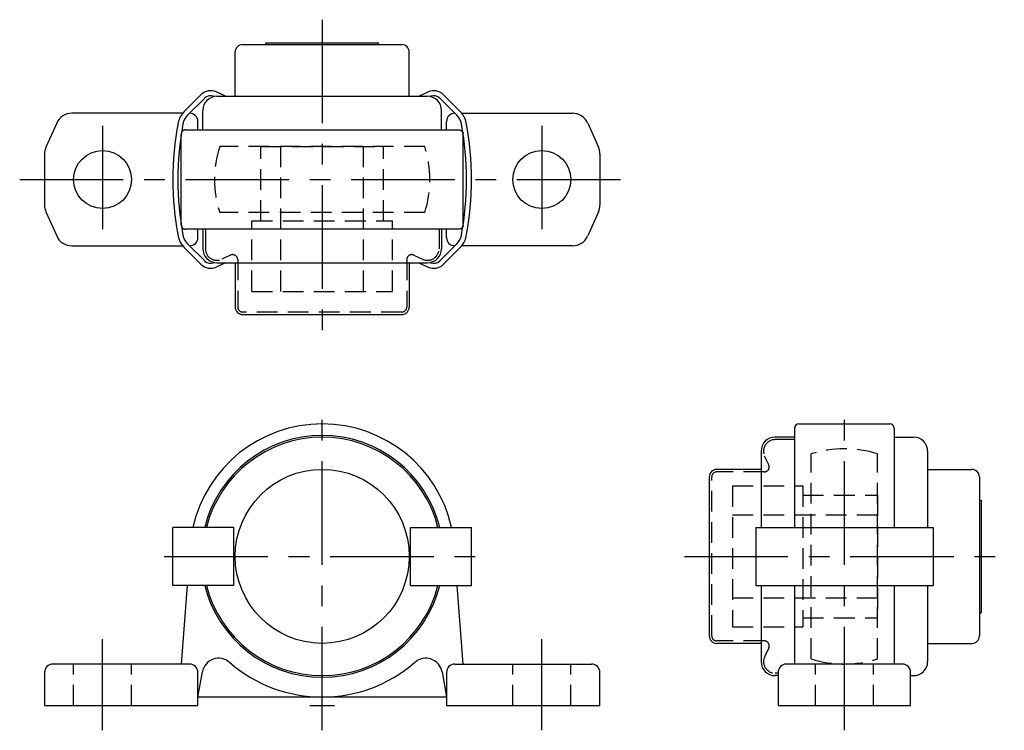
# Model space of a CAD drawing. Extents: x -37 to 82, y -3 to 83.
import ezdxf

# ---------------------------------------------------------------- set-up
doc = ezdxf.new("R2010")
doc.units = 0
doc.header["$LTSCALE"] = 10
doc.linetypes.add('CENTER', pattern=[2, 1.25, -0.25, 0.25, -0.25])
doc.linetypes.add('HIDDEN', pattern=[0.375, 0.25, -0.125])
doc.layers.get('0').update_dxf_attribs({"linetype": 'CONTINUOUS'})
doc.layers.add('CENTER', color=1, linetype='CENTER')
doc.layers.add('HIDDEN', color=3, linetype='HIDDEN')

msp = doc.modelspace()

# ---------------------------------------------------------------- linework, layer by layer
for p, q in [((-9.6, 79.8), (9.6, 79.8)), ((-6.8, 80), (6.8, 80)), ((-6.8, 79.8), (-6.8, 80)), ((6.8, 79.8), (6.8, 80)), ((-10.5, 73.55), (-10.5, 78.9)), ((10.5, 73.55), (10.5, 78.9)), ((-16.65, 71.7), (-14.6, 73.75)), ((-11.67, 73.55), (-12.79, 74.07)), ((11.67, 73.55), (12.79, 74.07)), ((16.65, 71.7), (14.6, 73.75)), ((-16.24, 71.26), (-14.18, 73.32)), ((-13.02, 73.52), (-13.09, 73.55)), ((-12.7, 73.55), (12.7, 73.55)), ((13.02, 73.52), (13.09, 73.55)), ((16.24, 71.26), (14.18, 73.32)), ((-16.83, 71.5), (-30.2, 71.5)), ((-16, 71.5), (-16, 71.5)), ((-14.4, 69.5), (-14.4, 71.85)), ((14.4, 69.5), (14.4, 71.85)), ((16, 71.5), (16, 71.5)), ((16.83, 71.5), (30.2, 71.5)), ((-32.03, 70.31), (-33.33, 67.39)), ((-15, 69.5), (-15, 70.5)), ((15, 69.5), (15, 70.5)), ((32.03, 70.31), (33.33, 67.39)), ((-17, 58), (-17, 69)), ((-16.5, 69.5), (16.5, 69.5)), ((17, 58), (17, 69)), ((-33.5, 66.58), (-33.5, 60.42)), ((33.5, 66.58), (33.5, 60.42)), ((-33.33, 59.61), (-32.03, 56.69)), ((33.33, 59.61), (32.03, 56.69)), ((16.5, 57.5), (-16.5, 57.5)), ((-15, 56.5), (-15, 57.5)), ((-14.4, 57.5), (-14.4, 55.15)), ((14.4, 57.5), (14.4, 55.15)), ((15, 56.5), (15, 57.5)), ((-30.2, 55.5), (-16.83, 55.5)), ((-16.65, 55.3), (-14.6, 53.25)), ((-16.24, 55.74), (-14.18, 53.68)), ((-16, 55.5), (-16, 55.5)), ((16.24, 55.74), (14.18, 53.68)), ((16.65, 55.3), (14.6, 53.25)), ((16, 55.5), (16, 55.5)), ((30.2, 55.5), (16.83, 55.5)), ((-13.02, 53.48), (-13.09, 53.45)), ((13.02, 53.48), (13.09, 53.45)), ((-11.67, 53.45), (-12.79, 52.93)), ((-12.7, 53.45), (12.7, 53.45)), ((-10.5, 53.45), (-10.5, 48.1)), ((10.5, 53.45), (10.5, 48.1)), ((11.67, 53.45), (12.79, 52.93)), ((-9.6, 47.2), (9.6, 47.2)), ((57, 33.5), (57, 21.5)), ((57.5, 34), (68.5, 34)), ((69, 33.5), (69, 21.5)), ((57, 32.4), (54.65, 32.4)), ((69, 32.4), (71.35, 32.4)), ((52.95, 30.7), (52.95, 21.5)), ((73.05, 30.7), (73.05, 21.5)), ((46.7, 27.6), (46.7, 8.4)), ((52.95, 28.5), (47.6, 28.5)), ((73.05, 28.5), (78.4, 28.5)), ((79.3, 27.6), (79.3, 8.4)), ((79.3, 24.8), (79.5, 24.8)), ((79.5, 24.8), (79.5, 11.2)), ((-10.67, 21.5), (-18.02, 21.5)), ((-18.02, 14.5), (-18.02, 21.5)), ((-10.67, 14.5), (-10.67, 21.5)), ((10.67, 21.5), (18.02, 21.5)), ((10.67, 14.5), (10.67, 21.5)), ((18.02, 14.5), (18.02, 21.5)), ((52.3, 21.5), (73.7, 21.5)), ((52.3, 21.5), (52.3, 14.5)), ((73.7, 21.5), (73.7, 14.5)), ((-10.67, 14.5), (-18.02, 14.5)), ((-16.3, 14.5), (-17, 5)), ((10.67, 14.5), (18.02, 14.5)), ((17, 5), (16.3, 14.5)), ((52.3, 14.5), (73.7, 14.5)), ((52.95, 14.5), (52.95, 5.3)), ((57, 14.5), (57, 5)), ((69, 14.5), (69, 5)), ((73.05, 14.5), (73.05, 5.3)), ((79.3, 11.2), (79.5, 11.2)), ((52.95, 7.5), (47.6, 7.5)), ((73.05, 7.5), (78.4, 7.5)), ((-16, 5), (-32.5, 5)), ((16, 5), (32.5, 5)), ((70, 5), (56, 5)), ((-33.5, 4), (-33.5, 0)), ((-15, 1), (-14.46, 4.05)), ((-15, 0), (-15, 4)), ((14.46, 4.05), (15, 1)), ((15, 4), (15, 0)), ((33.5, 0), (33.5, 4)), ((55, 3.6), (54.65, 3.6)), ((55, 4), (55, 0)), ((71, 0), (71, 4)), ((71, 3.6), (71.35, 3.6)), ((-33.5, 0), (-15, 0)), ((15, 1), (-15, 1)), ((15, 0), (33.5, 0)), ((55, 0), (71, 0))]:
    msp.add_line(p, q)
for points in [[(-16.5, 69.5, 0), (-16.5, 69.5, 0), (-16.51, 69.5, 0), (-16.52, 69.5, 0), (-16.52, 69.5, 0), (-16.53, 69.5, 0), (-16.54, 69.5, 0), (-16.54, 69.5, 0), (-16.55, 69.5, 0), (-16.55, 69.5, 0), (-16.56, 69.5, 0), (-16.57, 69.5, 0), (-16.57, 69.49, 0), (-16.58, 69.49, 0), (-16.58, 69.49, 0), (-16.59, 69.49, 0), (-16.6, 69.49, 0), (-16.6, 69.49, 0), (-16.61, 69.49, 0), (-16.61, 69.49, 0), (-16.62, 69.48, 0), (-16.63, 69.48, 0), (-16.63, 69.48, 0), (-16.64, 69.48, 0), (-16.64, 69.48, 0), (-16.65, 69.48, 0), (-16.66, 69.47, 0), (-16.66, 69.47, 0), (-16.67, 69.47, 0), (-16.67, 69.47, 0), (-16.68, 69.47, 0), (-16.68, 69.46, 0), (-16.69, 69.46, 0), (-16.7, 69.46, 0), (-16.7, 69.46, 0), (-16.71, 69.45, 0), (-16.71, 69.45, 0), (-16.72, 69.45, 0), (-16.72, 69.45, 0), (-16.73, 69.44, 0), (-16.73, 69.44, 0), (-16.74, 69.44, 0), (-16.75, 69.44, 0), (-16.75, 69.43, 0), (-16.76, 69.43, 0), (-16.76, 69.43, 0), (-16.77, 69.42, 0), (-16.77, 69.42, 0), (-16.78, 69.42, 0), (-16.78, 69.41, 0), (-16.79, 69.41, 0), (-16.79, 69.41, 0), (-16.8, 69.4, 0), (-16.8, 69.4, 0), (-16.81, 69.39, 0), (-16.81, 69.39, 0), (-16.82, 69.39, 0), (-16.82, 69.38, 0), (-16.83, 69.38, 0), (-16.83, 69.37, 0), (-16.84, 69.37, 0), (-16.84, 69.37, 0), (-16.84, 69.36, 0), (-16.85, 69.36, 0), (-16.85, 69.35, 0), (-16.86, 69.35, 0), (-16.86, 69.34, 0), (-16.87, 69.34, 0), (-16.87, 69.34, 0), (-16.87, 69.33, 0), (-16.88, 69.33, 0), (-16.88, 69.32, 0), (-16.89, 69.32, 0), (-16.89, 69.31, 0), (-16.89, 69.31, 0), (-16.9, 69.3, 0), (-16.9, 69.3, 0), (-16.91, 69.29, 0), (-16.91, 69.29, 0), (-16.91, 69.28, 0), (-16.92, 69.28, 0), (-16.92, 69.27, 0), (-16.92, 69.27, 0), (-16.93, 69.26, 0), (-16.93, 69.26, 0), (-16.93, 69.25, 0), (-16.93, 69.25, 0), (-16.94, 69.24, 0), (-16.94, 69.24, 0), (-16.94, 69.23, 0), (-16.95, 69.22, 0), (-16.95, 69.22, 0), (-16.95, 69.21, 0), (-16.95, 69.21, 0), (-16.96, 69.2, 0), (-16.96, 69.2, 0), (-16.96, 69.19, 0), (-16.96, 69.19, 0), (-16.97, 69.18, 0), (-16.97, 69.17, 0), (-16.97, 69.17, 0), (-16.97, 69.16, 0), (-16.97, 69.16, 0), (-16.98, 69.15, 0), (-16.98, 69.15, 0), (-16.98, 69.14, 0), (-16.98, 69.13, 0), (-16.98, 69.13, 0), (-16.98, 69.12, 0), (-16.99, 69.12, 0), (-16.99, 69.11, 0), (-16.99, 69.1, 0), (-16.99, 69.1, 0), (-16.99, 69.09, 0), (-16.99, 69.09, 0), (-16.99, 69.08, 0), (-16.99, 69.07, 0), (-17, 69.07, 0), (-17, 69.06, 0), (-17, 69.06, 0), (-17, 69.05, 0), (-17, 69.04, 0), (-17, 69.04, 0), (-17, 69.03, 0), (-17, 69.02, 0), (-17, 69.02, 0), (-17, 69.01, 0), (-17, 69.01, 0), (-17, 69, 0)], [(16.5, 69.5, 0), (16.5, 69.5, 0), (16.51, 69.5, 0), (16.52, 69.5, 0), (16.52, 69.5, 0), (16.53, 69.5, 0), (16.54, 69.5, 0), (16.54, 69.5, 0), (16.55, 69.5, 0), (16.55, 69.5, 0), (16.56, 69.5, 0), (16.57, 69.5, 0), (16.57, 69.49, 0), (16.58, 69.49, 0), (16.58, 69.49, 0), (16.59, 69.49, 0), (16.6, 69.49, 0), (16.6, 69.49, 0), (16.61, 69.49, 0), (16.61, 69.49, 0), (16.62, 69.48, 0), (16.63, 69.48, 0), (16.63, 69.48, 0), (16.64, 69.48, 0), (16.64, 69.48, 0), (16.65, 69.48, 0), (16.66, 69.47, 0), (16.66, 69.47, 0), (16.67, 69.47, 0), (16.67, 69.47, 0), (16.68, 69.47, 0), (16.68, 69.46, 0), (16.69, 69.46, 0), (16.7, 69.46, 0), (16.7, 69.46, 0), (16.71, 69.45, 0), (16.71, 69.45, 0), (16.72, 69.45, 0), (16.72, 69.45, 0), (16.73, 69.44, 0), (16.73, 69.44, 0), (16.74, 69.44, 0), (16.75, 69.44, 0), (16.75, 69.43, 0), (16.76, 69.43, 0), (16.76, 69.43, 0), (16.77, 69.42, 0), (16.77, 69.42, 0), (16.78, 69.42, 0), (16.78, 69.41, 0), (16.79, 69.41, 0), (16.79, 69.41, 0), (16.8, 69.4, 0), (16.8, 69.4, 0), (16.81, 69.39, 0), (16.81, 69.39, 0), (16.82, 69.39, 0), (16.82, 69.38, 0), (16.83, 69.38, 0), (16.83, 69.37, 0), (16.84, 69.37, 0), (16.84, 69.37, 0), (16.84, 69.36, 0), (16.85, 69.36, 0), (16.85, 69.35, 0), (16.86, 69.35, 0), (16.86, 69.34, 0), (16.87, 69.34, 0), (16.87, 69.34, 0), (16.87, 69.33, 0), (16.88, 69.33, 0), (16.88, 69.32, 0), (16.89, 69.32, 0), (16.89, 69.31, 0), (16.89, 69.31, 0), (16.9, 69.3, 0), (16.9, 69.3, 0), (16.91, 69.29, 0), (16.91, 69.29, 0), (16.91, 69.28, 0), (16.92, 69.28, 0), (16.92, 69.27, 0), (16.92, 69.27, 0), (16.93, 69.26, 0), (16.93, 69.26, 0), (16.93, 69.25, 0), (16.93, 69.25, 0), (16.94, 69.24, 0), (16.94, 69.24, 0), (16.94, 69.23, 0), (16.95, 69.22, 0), (16.95, 69.22, 0), (16.95, 69.21, 0), (16.95, 69.21, 0), (16.96, 69.2, 0), (16.96, 69.2, 0), (16.96, 69.19, 0), (16.96, 69.19, 0), (16.97, 69.18, 0), (16.97, 69.17, 0), (16.97, 69.17, 0), (16.97, 69.16, 0), (16.97, 69.16, 0), (16.98, 69.15, 0), (16.98, 69.15, 0), (16.98, 69.14, 0), (16.98, 69.13, 0), (16.98, 69.13, 0), (16.98, 69.12, 0), (16.99, 69.12, 0), (16.99, 69.11, 0), (16.99, 69.1, 0), (16.99, 69.1, 0), (16.99, 69.09, 0), (16.99, 69.09, 0), (16.99, 69.08, 0), (16.99, 69.07, 0), (17, 69.07, 0), (17, 69.06, 0), (17, 69.06, 0), (17, 69.05, 0), (17, 69.04, 0), (17, 69.04, 0), (17, 69.03, 0), (17, 69.02, 0), (17, 69.02, 0), (17, 69.01, 0), (17, 69.01, 0), (17, 69, 0)], [(-17, 58, 0), (-17, 57.99, 0), (-17, 57.99, 0), (-17, 57.98, 0), (-17, 57.98, 0), (-17, 57.97, 0), (-17, 57.96, 0), (-17, 57.96, 0), (-17, 57.95, 0), (-17, 57.94, 0), (-17, 57.94, 0), (-17, 57.93, 0), (-16.99, 57.93, 0), (-16.99, 57.92, 0), (-16.99, 57.91, 0), (-16.99, 57.91, 0), (-16.99, 57.9, 0), (-16.99, 57.9, 0), (-16.99, 57.89, 0), (-16.99, 57.88, 0), (-16.98, 57.88, 0), (-16.98, 57.87, 0), (-16.98, 57.87, 0), (-16.98, 57.86, 0), (-16.98, 57.85, 0), (-16.98, 57.85, 0), (-16.97, 57.84, 0), (-16.97, 57.84, 0), (-16.97, 57.83, 0), (-16.97, 57.83, 0), (-16.97, 57.82, 0), (-16.96, 57.81, 0), (-16.96, 57.81, 0), (-16.96, 57.8, 0), (-16.96, 57.8, 0), (-16.95, 57.79, 0), (-16.95, 57.79, 0), (-16.95, 57.78, 0), (-16.95, 57.78, 0), (-16.94, 57.77, 0), (-16.94, 57.76, 0), (-16.94, 57.76, 0), (-16.93, 57.75, 0), (-16.93, 57.75, 0), (-16.93, 57.74, 0), (-16.93, 57.74, 0), (-16.92, 57.73, 0), (-16.92, 57.73, 0), (-16.92, 57.72, 0), (-16.91, 57.72, 0), (-16.91, 57.71, 0), (-16.91, 57.71, 0), (-16.9, 57.7, 0), (-16.9, 57.7, 0), (-16.89, 57.69, 0), (-16.89, 57.69, 0), (-16.89, 57.68, 0), (-16.88, 57.68, 0), (-16.88, 57.67, 0), (-16.87, 57.67, 0), (-16.87, 57.66, 0), (-16.87, 57.66, 0), (-16.86, 57.66, 0), (-16.86, 57.65, 0), (-16.85, 57.65, 0), (-16.85, 57.64, 0), (-16.84, 57.64, 0), (-16.84, 57.63, 0), (-16.84, 57.63, 0), (-16.83, 57.63, 0), (-16.83, 57.62, 0), (-16.82, 57.62, 0), (-16.82, 57.61, 0), (-16.81, 57.61, 0), (-16.81, 57.61, 0), (-16.8, 57.6, 0), (-16.8, 57.6, 0), (-16.79, 57.59, 0), (-16.79, 57.59, 0), (-16.78, 57.59, 0), (-16.78, 57.58, 0), (-16.77, 57.58, 0), (-16.77, 57.58, 0), (-16.76, 57.57, 0), (-16.76, 57.57, 0), (-16.75, 57.57, 0), (-16.75, 57.56, 0), (-16.74, 57.56, 0), (-16.73, 57.56, 0), (-16.73, 57.56, 0), (-16.72, 57.55, 0), (-16.72, 57.55, 0), (-16.71, 57.55, 0), (-16.71, 57.55, 0), (-16.7, 57.54, 0), (-16.7, 57.54, 0), (-16.69, 57.54, 0), (-16.68, 57.54, 0), (-16.68, 57.53, 0), (-16.67, 57.53, 0), (-16.67, 57.53, 0), (-16.66, 57.53, 0), (-16.66, 57.53, 0), (-16.65, 57.52, 0), (-16.64, 57.52, 0), (-16.64, 57.52, 0), (-16.63, 57.52, 0), (-16.63, 57.52, 0), (-16.62, 57.52, 0), (-16.61, 57.51, 0), (-16.61, 57.51, 0), (-16.6, 57.51, 0), (-16.6, 57.51, 0), (-16.59, 57.51, 0), (-16.58, 57.51, 0), (-16.58, 57.51, 0), (-16.57, 57.51, 0), (-16.57, 57.5, 0), (-16.56, 57.5, 0), (-16.55, 57.5, 0), (-16.55, 57.5, 0), (-16.54, 57.5, 0), (-16.54, 57.5, 0), (-16.53, 57.5, 0), (-16.52, 57.5, 0), (-16.52, 57.5, 0), (-16.51, 57.5, 0), (-16.5, 57.5, 0), (-16.5, 57.5, 0)], [(17, 58, 0), (17, 57.99, 0), (17, 57.99, 0), (17, 57.98, 0), (17, 57.98, 0), (17, 57.97, 0), (17, 57.96, 0), (17, 57.96, 0), (17, 57.95, 0), (17, 57.94, 0), (17, 57.94, 0), (17, 57.93, 0), (16.99, 57.93, 0), (16.99, 57.92, 0), (16.99, 57.91, 0), (16.99, 57.91, 0), (16.99, 57.9, 0), (16.99, 57.9, 0), (16.99, 57.89, 0), (16.99, 57.88, 0), (16.98, 57.88, 0), (16.98, 57.87, 0), (16.98, 57.87, 0), (16.98, 57.86, 0), (16.98, 57.85, 0), (16.98, 57.85, 0), (16.97, 57.84, 0), (16.97, 57.84, 0), (16.97, 57.83, 0), (16.97, 57.83, 0), (16.97, 57.82, 0), (16.96, 57.81, 0), (16.96, 57.81, 0), (16.96, 57.8, 0), (16.96, 57.8, 0), (16.95, 57.79, 0), (16.95, 57.79, 0), (16.95, 57.78, 0), (16.95, 57.78, 0), (16.94, 57.77, 0), (16.94, 57.76, 0), (16.94, 57.76, 0), (16.93, 57.75, 0), (16.93, 57.75, 0), (16.93, 57.74, 0), (16.93, 57.74, 0), (16.92, 57.73, 0), (16.92, 57.73, 0), (16.92, 57.72, 0), (16.91, 57.72, 0), (16.91, 57.71, 0), (16.91, 57.71, 0), (16.9, 57.7, 0), (16.9, 57.7, 0), (16.89, 57.69, 0), (16.89, 57.69, 0), (16.89, 57.68, 0), (16.88, 57.68, 0), (16.88, 57.67, 0), (16.87, 57.67, 0), (16.87, 57.66, 0), (16.87, 57.66, 0), (16.86, 57.66, 0), (16.86, 57.65, 0), (16.85, 57.65, 0), (16.85, 57.64, 0), (16.84, 57.64, 0), (16.84, 57.63, 0), (16.84, 57.63, 0), (16.83, 57.63, 0), (16.83, 57.62, 0), (16.82, 57.62, 0), (16.82, 57.61, 0), (16.81, 57.61, 0), (16.81, 57.61, 0), (16.8, 57.6, 0), (16.8, 57.6, 0), (16.79, 57.59, 0), (16.79, 57.59, 0), (16.78, 57.59, 0), (16.78, 57.58, 0), (16.77, 57.58, 0), (16.77, 57.58, 0), (16.76, 57.57, 0), (16.76, 57.57, 0), (16.75, 57.57, 0), (16.75, 57.56, 0), (16.74, 57.56, 0), (16.73, 57.56, 0), (16.73, 57.56, 0), (16.72, 57.55, 0), (16.72, 57.55, 0), (16.71, 57.55, 0), (16.71, 57.55, 0), (16.7, 57.54, 0), (16.7, 57.54, 0), (16.69, 57.54, 0), (16.68, 57.54, 0), (16.68, 57.53, 0), (16.67, 57.53, 0), (16.67, 57.53, 0), (16.66, 57.53, 0), (16.66, 57.53, 0), (16.65, 57.52, 0), (16.64, 57.52, 0), (16.64, 57.52, 0), (16.63, 57.52, 0), (16.63, 57.52, 0), (16.62, 57.52, 0), (16.61, 57.51, 0), (16.61, 57.51, 0), (16.6, 57.51, 0), (16.6, 57.51, 0), (16.59, 57.51, 0), (16.58, 57.51, 0), (16.58, 57.51, 0), (16.57, 57.51, 0), (16.57, 57.5, 0), (16.56, 57.5, 0), (16.55, 57.5, 0), (16.55, 57.5, 0), (16.54, 57.5, 0), (16.54, 57.5, 0), (16.53, 57.5, 0), (16.52, 57.5, 0), (16.52, 57.5, 0), (16.51, 57.5, 0), (16.5, 57.5, 0), (16.5, 57.5, 0)]]:
    msp.add_polyline3d(points)
for centre, radius in [((-26.5, 63.5), 3.5), ((26.5, 63.5), 3.5), ((0, 18), 10.5)]:
    msp.add_circle(centre, radius)
for centre, radius, start, end in [((-9.6, 78.9), 0.9, 90, 180), ((9.6, 78.9), 0.9, 0, 90), ((-13.47, 72.61), 1.61, 65, 135), ((13.47, 72.61), 1.61, 45, 115), ((-12.7, 71.85), 1.7, 90, 180), ((-13.47, 72.61), 1.01, 68.3396, 135), ((12.7, 71.85), 1.7, 0, 90), ((13.47, 72.61), 1.01, 45, 111.6604), ((-30.2, 69.5), 2, 90, 156.0375), ((-14.82, 69.86), 2.6, 135, 169.2189), ((-16, 70.5), 1, 0, 90), ((16, 70.5), 1, 90, 180), ((14.82, 69.86), 2.6, 10.7811, 45), ((30.2, 69.5), 2, 23.9625, 90), ((18.58, 63.5), 36.6, 169.2189, 190.7811), ((19.18, 63.5), 36.6, 169.4299, 190.5701), ((-14.83, 69.85), 2, 135, 169.4299), ((14.83, 69.85), 2, 10.5701, 45), ((-19.18, 63.5), 36.6, 349.4299, 10.5701), ((-18.58, 63.5), 36.6, 349.2189, 10.7811), ((-31.5, 66.58), 2, 156.0375, 180), ((31.5, 66.58), 2, 0, 23.9625), ((-31.5, 60.42), 2, 180, 203.9625), ((31.5, 60.42), 2, 336.0375, 0), ((-30.2, 57.5), 2, 203.9625, 270), ((-14.82, 57.14), 2.6, 190.7811, 225), ((-14.83, 57.15), 2, 190.5701, 225), ((-16, 56.5), 1, 270, 0), ((16, 56.5), 1, 180, 270), ((14.83, 57.15), 2, 315, 349.4299), ((14.82, 57.14), 2.6, 315, 349.2189), ((30.2, 57.5), 2, 270, 336.0375), ((-12.7, 55.15), 1.7, 180, 270), ((12.7, 55.15), 1.7, 270, 0), ((-13.47, 54.39), 1.01, 225, 291.6604), ((13.47, 54.39), 1.01, 248.3396, 315), ((-13.47, 54.39), 1.61, 225, 295), ((13.47, 54.39), 1.61, 245, 315), ((-9.6, 48.1), 0.9, 180, 270), ((9.6, 48.1), 0.9, 270, 0), ((0, 18), 16, 12.6356, 167.3644), ((57.5, 33.5), 0.5, 90, 180), ((68.5, 33.5), 0.5, 0, 90), ((0, 18), 14.6, 13.8704, 166.1296), ((0, 18), 14.4, 14.067, 165.933), ((54.65, 30.7), 1.7, 90, 180), ((71.35, 30.7), 1.7, 0, 90), ((47.6, 27.6), 0.9, 90, 180), ((78.4, 27.6), 0.9, 0, 90), ((0, 18), 14.6, 193.8704, 346.1296), ((0, 18), 14.4, 194.067, 345.933), ((47.6, 8.4), 0.9, 180, 270), ((78.4, 8.4), 0.9, 270, 0), ((-32.5, 4), 1, 90, 180), ((-16, 4), 1, 0, 90), ((-12.49, 3.7), 2, 48.8883, 170), ((0, 18.02), 17, 228.8883, 311.1117), ((12.49, 3.7), 2, 10, 131.1117), ((16, 4), 1, 90, 180), ((32.5, 4), 1, 0, 90), ((54.65, 5.3), 1.7, 180, 270), ((56, 4), 1, 90, 180), ((70, 4), 1, 0, 90), ((71.35, 5.3), 1.7, 270, 0)]:
    msp.add_arc(centre, radius, start, end)
at = {"layer": 'CENTER'}
for p, q in [((0, 82.8), (0, 44.2)), ((-26.5, 70), (-26.5, 57)), ((26.5, 70), (26.5, 57)), ((-36.5, 63.5), (36.5, 63.5)), ((0, -3), (0, 37)), ((63, -3), (63, 37)), ((-19.05, 18), (19.05, 18)), ((43.7, 18), (82.3, 18)), ((-26.5, -3), (-26.5, 8)), ((26.5, -3), (26.5, 8)), ((-1.5, 0), (1.5, 0))]:
    msp.add_line(p, q, dxfattribs=at)
at = {"layer": 'HIDDEN'}
for p, q in [((12.37, 67.5), (-12.37, 67.5)), ((-7.4, 67.5), (7.4, 67.5)), ((-7.4, 58.5), (-7.4, 67.5)), ((-5, 50), (-5, 67.5)), ((5, 50), (5, 67.5)), ((7.4, 58.5), (7.4, 67.5)), ((12.37, 59.5), (-12.37, 59.5)), ((-8.5, 58.5), (8.5, 58.5)), ((-8.5, 50), (-8.5, 58.5)), ((8.5, 50), (8.5, 58.5)), ((-14.1, 57.5), (-14.1, 55.15)), ((14.1, 57.5), (14.1, 55.15)), ((-11.05, 54.37), (-12.11, 53.88)), ((-10.2, 53.83), (-10.2, 48.1)), ((10.2, 53.83), (10.2, 48.1)), ((11.05, 54.37), (12.11, 53.88)), ((-8.5, 50), (8.5, 50)), ((9.6, 47.5), (-9.6, 47.5)), ((57, 32.1), (54.65, 32.1)), ((53.87, 29.05), (53.38, 30.11)), ((59, 5.63), (59, 30.37)), ((67, 5.63), (67, 30.37)), ((47, 8.4), (47, 27.6)), ((53.33, 28.2), (47.6, 28.2)), ((49.5, 26.5), (58, 26.5)), ((49.5, 26.5), (49.5, 9.5)), ((58, 26.5), (58, 9.5)), ((58, 25.4), (67, 25.4)), ((67, 25.4), (67, 10.6)), ((49.5, 23), (67, 23)), ((49.5, 13), (67, 13)), ((58, 10.6), (67, 10.6)), ((49.5, 9.5), (58, 9.5)), ((53.33, 7.8), (47.6, 7.8)), ((53.87, 6.95), (53.38, 5.89)), ((-30, 0), (-30, 5)), ((-23, 0), (-23, 5)), ((23, 0), (23, 5)), ((30, 0), (30, 5)), ((59.5, 0), (59.5, 5)), ((66.5, 0), (66.5, 5)), ((55, 3.9), (54.65, 3.9))]:
    msp.add_line(p, q, dxfattribs=at)
for centre, radius, start, end in [((0, 63.5), 13, 162.0798, 197.9202), ((0, 63.5), 13, 342.0798, 17.9202), ((-12.7, 55.15), 1.4, 180, 295), ((12.7, 55.15), 1.4, 245, 0), ((-10.8, 53.83), 0.6, 0, 115), ((10.8, 53.83), 0.6, 65, 180), ((-9.6, 48.1), 0.6, 180, 270), ((9.6, 48.1), 0.6, 270, 0), ((54.65, 30.7), 1.4, 90, 205), ((63, 18), 13, 72.0798, 107.9202), ((53.33, 28.8), 0.6, 270, 25), ((47.6, 27.6), 0.6, 90, 180), ((47.6, 8.4), 0.6, 180, 270), ((53.33, 7.2), 0.6, 335, 90), ((54.65, 5.3), 1.4, 155, 270), ((63, 18), 13, 252.0798, 287.9202)]:
    msp.add_arc(centre, radius, start, end, dxfattribs=at)

doc.saveas('drawing.dxf')
